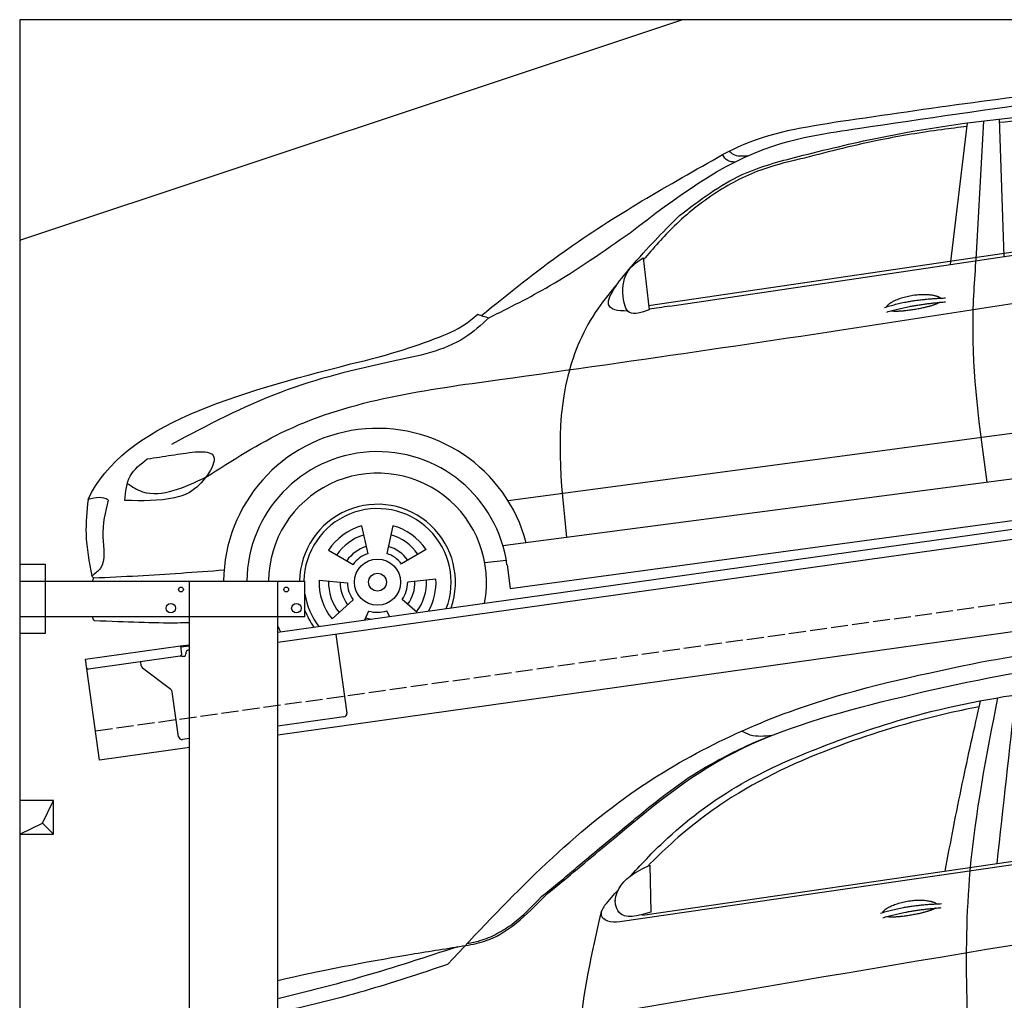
# Model space of a CAD drawing. Extents: x 524 to 6324, y 115 to 5590.
# Tile 2 of 3: x 524 to 3424, y 2701 to 5590. Entities that reach past the tile are written whole.
import ezdxf

# ---------------------------------------------------------------- set-up
doc = ezdxf.new("R2010")
doc.units = 0
doc.header["$LTSCALE"] = 10
doc.header["$MEASUREMENT"] = 0
doc.linetypes.add('GEN3', pattern=[6.25, 5, -1.25])
doc.layers.get('0').update_dxf_attribs({"linetype": 'CONTINUOUS'})
for name, color, linetype in [('3', 6, 'GEN3'), ('BREAKTHROUGH', 1, 'CONTINUOUS'), ('CAR', 1, 'CONTINUOUS')]:
    doc.layers.add(name, color=color, linetype=linetype)
doc.layers.add('AM_0', color=7, linetype='CONTINUOUS', lineweight=30)

# ---------------------------------------------------------------- blocks, each defined once
blk = doc.blocks.new('Car_K')
at = {"layer": 'CAR'}
for p, q in [((5285.1, 2846.6), (5334.8, 3263.8)), ((5361.4, 2878), (5383.3, 3270)), ((5442.5, 2870), (5429.2, 3275.3)), ((4395.3, 2725.6), (6371, 3016)), ((4457.7, 2723.8), (6379.4, 3009)), ((4379.1, 2866.5), (4396.7, 2713.3)), ((3981.4, 2150.9), (5902.5, 2408.8)), ((5954.6, 2278.4), (3966.6, 2017.9)), ((3987.9, 1892.3), (5969.5, 2160.9)), ((3549.7, 2076.4), (3568.1, 1994.6)), ((3641.8, 2077.1), (3624.8, 1995)), ((3452.6, 2004.6), (3525.4, 1963)), ((3740.1, 2007), (3667.9, 1964.2)), ((3913.1, 1968.5), (3976.3, 1975.6)), ((3978.5, 1961.3), (3987.9, 1892.3)), ((3424.8, 1916.8), (3508.3, 1908.9)), ((3769.3, 1919.6), (3685.9, 1910.4)), ((3463.1, 1802.2), (3525.1, 1858.6)), ((3714.2, 1820.9), (3669.9, 1859.8)), ((3559.9, 1799.2), (3571.3, 1825.7)), ((3631.9, 1809.3), (3624.3, 1826.1))]:
    blk.add_line(p, q, dxfattribs=at)
for radius in [67.9, 26.2]:
    blk.add_circle((3597.1, 1910.6), radius, dxfattribs=at)
for radius, start, end in [(453.2, 14.86, 179.5503), (384.7, 7.5734, 179.4702), (321.3, 348.8956, 179.3656), (229.5, 340.7371, 179.1121), (216.8, 338.9836, 179.0598), (172.4, 105.9643, 146.9655), (172.4, 33.9643, 74.9655), (144.5, 106.605, 146.3248), (144.5, 34.605, 74.3248), (110.3, 107.8341, 145.0957), (110.3, 35.8341, 73.0957), (88.8, 109.097, 143.8328), (88.8, 37.097, 71.8328), (172.4, 177.9643, 218.9655), (144.5, 178.605, 218.3248), (144.5, 322.605, 2.3248), (172.4, 330.4173, 2.9655), (110.3, 179.8341, 217.0957), (88.8, 181.097, 215.8328), (88.8, 325.097, 359.8328), (110.3, 323.8341, 1.0957), (216.8, 189.363, 217.0164), (229.5, 201.2851, 215.2629), (110.3, 251.8341, 260.346), (88.8, 253.097, 287.8328), (321.3, 203.8286, 207.1044)]:
    blk.add_arc((3597.1, 1910.6), radius, start, end, dxfattribs=at)
for points in [[(4960.4, 3268.4), (5748.6, 3373.1), (6565.3, 3342.1), (7001.7, 3128.2)], [(4341, 2940.3), (4761.1, 3195.4), (5012, 3247.5), (5597.3, 3332.3)], [(4486.6, 2990.7), (4671.5, 3111.4), (4835.8, 3164.4), (5073.4, 3220), (5478.3, 3280.6), (5845.3, 3309)], [(4613.5, 3170.2), (4659.2, 3193.1), (4960.4, 3268.4)], [(3903, 2696.1), (4146.8, 2885.1), (4613.5, 3170.2)], [(4649.4, 3148.3), (4628.6, 3152.5), (4613.5, 3170.2)], [(4687.2, 3166.4), (4645.3, 3170.5), (4633.1, 3180.6)], [(4854.3, 3160.3), (4734.7, 3127.8), (4595.7, 3058.9), (4471, 2959.6), (4379.8, 2860.3)], [(3925.1, 2689.5), (4103.6, 2783.3), (4341, 2940.3)], [(3091.3, 2219.7), (3330.1, 2358.5), (3957.2, 2507.7), (6400, 2878.8)], [(5392.7, 2204.8), (5351.1, 2680.1), (5361.4, 2878)], [(4396.7, 2713.3), (4339.5, 2705.2), (4320.6, 2752), (4338.5, 2831.7), (4379.1, 2866.5)], [(4306.1, 2792.5), (4245.7, 2716.3), (4157.7, 2518), (4154, 2042.4)], [(3893.1, 2699.9), (3907.7, 2694.5), (3925.3, 2689.7)], [(3925.1, 2689.5), (3854, 2631.3), (3642.8, 2561.4), (3311.2, 2469.9), (2990.2, 2316.7)], [(3059.7, 2295), (3110.1, 2287.6), (3057.8, 2185.2), (2999, 2159), (2853.2, 2151.3)], [(2919.1, 2273.7), (2990.6, 2284.7), (3059.7, 2295)], [(2853.2, 2151.3), (2868.7, 2223.2), (2919.1, 2273.7)], [(2860.2, 2201.5), (2904.9, 2177.1), (2995.7, 2180.6), (3091.3, 2219.7)], [(2744.5, 2154.1), (2738.6, 2052.2), (2755.6, 1929)], [(2803.8, 2152.6), (2788.3, 2043.9), (2781, 1951.5), (2755.6, 1929)], [(3145.3, 1945.7), (2891.3, 1928.7), (2761, 1922.3)]]:
    blk.add_spline(points, degree=3, dxfattribs=at)
for points, degree, knots in [([(6069.6, 3280.7), (6038.8, 3288), (5942.4, 3308.2), (5768.6, 3294.5), (5586.9, 3281.8), (5471.6, 3269.2), (5429.6, 3264.6)], 3, [41.799079, 41.799079, 41.799079, 41.799079, 136.523198, 337.310325, 558.263041, 685.022454, 685.022454, 685.022454, 685.022454]), ([(5333.6, 3253.4), (5308.7, 3250.3), (5223.6, 3239.4), (5062.6, 3213.6), (4929, 3179.4), (4854.3, 3160.3)], 3, [96.627312, 96.627312, 96.627312, 96.627312, 171.985535, 353.964722, 585.294651, 585.294651, 585.294651, 585.294651]), ([(4334.6, 2709.5), (4303.1, 2709), (4246, 2721.6), (4373.6, 2878.3), (4444.9, 2949.2), (4486.6, 2990.7)], 3, [93.12531, 93.12531, 93.12531, 93.12531, 180.032421, 319.648401, 516.477642, 516.477642, 516.477642, 516.477642]), ([(5096.6, 2721.7), (5100.1, 2730), (5124.3, 2747.3), (5178.1, 2764.2), (5225, 2761.1), (5250, 2752.2), (5255.3, 2747.7), (5255.6, 2747.5)], 5, [0.0314681, 0.0314681, 0.0314681, 0.0314681, 0.0314681, 0.0314681, 0.300106, 0.500106, 0.5095952, 0.5095952, 0.5095952, 0.5095952, 0.5095952, 0.5095952]), ([(5252.3, 2734.9), (5248.8, 2732.7), (5232.1, 2724.4), (5198.9, 2715.8), (5152.6, 2708), (5121.2, 2707.1), (5107.9, 2709.7)], 5, [0.6133618, 0.6133618, 0.6133618, 0.6133618, 0.6133618, 0.6133618, 0.700106, 0.9252293, 0.9252293, 0.9252293, 0.9252293, 0.9252293, 0.9252293]), ([(3518, 2553.7), (3639.3, 2581.7), (3745, 2618.4), (3845.3, 2659.5), (3893, 2699.8)], 3, [0, 0, 0, 0, 247.321337, 334.292188, 334.292188, 334.292188, 334.292188]), ([(3043.2, 1790.9), (3031.6, 1790.6), (2945.8, 1788.9), (2860.9, 1793.2), (2762.4, 1796.9)], 3, [250.354392, 250.354392, 250.354392, 250.354392, 285.458466, 509.835857, 509.835857, 509.835857, 509.835857])]:
    blk.add_open_spline(points, degree=degree, knots=knots, dxfattribs=at)
for points, degree in [([(5090.7, 2719.8), (5164, 2744.5), (5270.4, 2748.1)], 2), ([(5097.2, 2706.5), (5169.3, 2728.8), (5269.6, 2736.4)], 2), ([(4457.7, 2723.8), (4436.9, 2720.6), (4416.2, 2717.4), (4396.5, 2714.9)], 3), ([(2744.5, 2154.1), (2850, 2378.9), (3184, 2466.3), (3518, 2553.7)], 3), ([(2803.8, 2152.6), (2787.9, 2162.9), (2767.7, 2161.4), (2744.5, 2154.1)], 3), ([(2761, 1922.3), (2759.2, 1924.6), (2757.3, 1926.8), (2755.6, 1929)], 3), ([(2757.6, 1914.2), (2758.7, 1916.9), (2759.9, 1919.6), (2761, 1922.3)], 3), ([(2762.4, 1796.9), (2760.8, 1801), (2759.2, 1805.1), (2757.7, 1809.2)], 3)]:
    blk.add_open_spline(points, degree=degree, dxfattribs=at)
blk = doc.blocks.new('Car 175  EG')
at = {"layer": 'CAR'}
for p, q in [((15904.4, 2206.8), (17534.5, 2444.4)), ((15837.3, 2188.3), (17534.5, 2433.4)), ((15925.3, 2353.7), (15928.4, 2215.5)), ((15904.4, 2206.8), (15903.1, 2208.3))]:
    blk.add_line(p, q, dxfattribs=at)
for points, degree, knots in [([(16902.4, 2952.8), (17016.6, 2972.7), (17226.3, 3009.3), (17438, 3029.4), (17534.5, 3037.6)], 3, [0, 0, 0, 0, 347.738814, 638.059887, 638.059887, 638.059887, 638.059887]), ([(15618.2, 2264.7), (15674.3, 2311.2), (15844.4, 2452.1), (16141.1, 2707.5), (16615.8, 2842.2), (17080.9, 2943.8), (17393.7, 2966.3), (17534.5, 2975.9)], 3, [0, 0, 0, 0, 218.844855, 663.888154, 1156.086056, 1672.421782, 2095.069104, 2095.069104, 2095.069104, 2095.069104]), ([(15870.3, 2323.5), (15905.1, 2361.8), (16002.8, 2464), (16183.7, 2597.6), (16428.6, 2705), (16716.3, 2804.6), (17034, 2867.2), (17259.6, 2884.4), (17358.3, 2891.9)], 3, [117.352309, 117.352309, 117.352309, 117.352309, 272.540859, 541.806129, 784.156862, 1072.446581, 1454.195977, 1751.061842, 1751.061842, 1751.061842, 1751.061842]), ([(16895.9, 2820.7), (16868.2, 2815.3), (16735.5, 2787.6), (16485.8, 2714.9), (16203.2, 2589.4), (16018.5, 2448.5), (15942, 2373.8), (15919.7, 2351.2)], 3, [511.867426, 511.867426, 511.867426, 511.867426, 596.429185, 918.958376, 1290.506038, 1516.177085, 1611.41328, 1611.41328, 1611.41328, 1611.41328]), ([(16611.3, 2214.3), (16614.7, 2222.5), (16638.9, 2239.9), (16692.8, 2256.8), (16739.6, 2253.7), (16764.7, 2244.8), (16770, 2240.2), (16770.2, 2240)], 5, [0.0314681, 0.0314681, 0.0314681, 0.0314681, 0.0314681, 0.0314681, 0.300106, 0.500106, 0.5095952, 0.5095952, 0.5095952, 0.5095952, 0.5095952, 0.5095952]), ([(16766.9, 2227.5), (16763.5, 2225.2), (16746.7, 2217), (16713.5, 2208.3), (16667.2, 2200.5), (16635.8, 2199.7), (16622.5, 2202.2)], 5, [0.6133618, 0.6133618, 0.6133618, 0.6133618, 0.6133618, 0.6133618, 0.700106, 0.9252293, 0.9252293, 0.9252293, 0.9252293, 0.9252293, 0.9252293]), ([(14829.8, 2014.5), (14956.7, 2044), (15138.7, 2078.7), (15321.3, 2107.4), (15375.3, 2115.9)], 3, [321.085946, 321.085946, 321.085946, 321.085946, 711.926076, 875.841352, 875.841352, 875.841352, 875.841352]), ([(15358.8, 2113.3), (15266.1, 2083), (15091.4, 2025.8), (14913.6, 1980.1), (14829.8, 1960.2)], 3, [0, 0, 0, 0, 292.649702, 551.118371, 551.118371, 551.118371, 551.118371]), ([(15330.2, 2061.6), (15248.5, 2034.3), (15083.8, 1979.1), (14915.2, 1938.3), (14829.8, 1919.8)], 3, [0, 0, 0, 0, 258.392711, 520.699184, 520.699184, 520.699184, 520.699184])]:
    blk.add_open_spline(points, degree=degree, knots=knots, dxfattribs=at)
for points in [[(15330.2, 2061.6), (15870.1, 2565), (16411.1, 2831.7), (16902.4, 2952.8)], [(16949.8, 2847.4), (16868.6, 2337.3), (16877.6, 1585.9)], [(16948.4, 2359), (17003.8, 2856)], [(16795.5, 2336.7), (16845.9, 2593.7), (16899.9, 2838.4)], [(15853.5, 2466.7), (15976.5, 2566.2), (16064.6, 2627.3), (16166.6, 2684), (16222.7, 2710.7), (16281, 2735.6)], [(16285, 2736), (16221.4, 2737.4), (16195.8, 2748.8)], [(15606.8, 2261.4), (15654.2, 2299.9), (15721.4, 2357), (15853.5, 2466.7)], [(15928.4, 2215.5), (15834.5, 2215.9), (15824.8, 2238.4), (15868, 2321.6), (15925.3, 2353.7)], [(15375.3, 2115.9), (15436.3, 2129.2), (15618.2, 2264.7)], [(15388.5, 2123.8), (15425.2, 2131.7), (15475.3, 2152.2), (15520.3, 2180.5), (15606.8, 2261.4)], [(15792.7, 2235.3), (15782.6, 2206.6), (15786.7, 2198.8)], [(15782.1, 2215.5), (15719.4, 1855.1), (15749.4, 1418.3)], [(15786.7, 2198.8), (15801.1, 2190.3), (15837.3, 2188.3)]]:
    blk.add_spline(points, degree=3, dxfattribs=at)
for points, degree in [([(15792.7, 2235.3), (15806.1, 2250.8), (15819.6, 2266.3), (15833.2, 2281.7)], 3), ([(15824, 2248.4), (15824.2, 2249), (15824.5, 2249.6), (15824.8, 2250.2)], 3), ([(16605.4, 2212.3), (16678.6, 2237), (16785.1, 2240.6)], 2), ([(15344.8, 1838.9), (16073.8, 1963.9), (16802.9, 2088.9), (17534.5, 2207.8)], 3), ([(16611.9, 2199.1), (16683.9, 2221.3), (16784.3, 2228.9)], 2)]:
    blk.add_open_spline(points, degree=degree, dxfattribs=at)

msp = doc.modelspace()

# ---------------------------------------------------------------- linework, layer by layer
for p, q in [((5824.1, 5590), (524.1, 5590)), ((524.1, 5590), (524.1, 290)), ((524.1, 4940), (2474.1, 5590)), ((1284.1, 3785.2), (3762.9, 4133.6)), ((3770.1, 4104.3), (1284.1, 3754.9)), ((524.1, 3986.2), (599.1, 3986.2)), ((599.1, 3986.2), (599.1, 3781.2)), ((524.1, 3936.2), (1364.1, 3936.2)), ((1024.1, 2266.2), (1024.1, 3936.2)), ((1284.1, 296.2), (1284.1, 3936.2)), ((1364.1, 3831.2), (1364.1, 3936.2)), ((3988.8, 3862.4), (1284.1, 3482.2)), ((1364.1, 3831.2), (524.1, 3831.2)), ((599.1, 3781.2), (524.1, 3781.2)), ((1454.8, 3778.9), (1487.4, 3547.2)), ((717.8, 3705.6), (997.6, 3744.9)), ((997.6, 3744.9), (1024.1, 3748.6)), ((997.6, 3744.9), (1001.1, 3720.2)), ((1024.1, 3744.6), (998.2, 3741)), ((996.8, 3714.5), (727, 3676.6)), ((1004.4, 3714.6), (1009.3, 3715.3)), ((1013.6, 3720.9), (1013.5, 3721.9)), ((1022, 3733.2), (1024.1, 3733.5)), ((759.6, 3408.5), (717.8, 3705.6)), ((882.1, 3686.4), (880.5, 3698.2)), ((969.7, 3616.7), (886, 3679.8)), ((992.3, 3477.6), (973.6, 3610.1)), ((1478.9, 3535.9), (1284.1, 3508.5)), ((1024.1, 3471.9), (1003.5, 3469.1)), ((1024.1, 3445.7), (759.6, 3408.5))]:
    msp.add_line(p, q)
for centre, radius in [((999.1, 3911.2), 7), ((1309.1, 3911.2), 7), ((969.1, 3856.2), 14), ((1339.1, 3856.2), 14)]:
    msp.add_circle(centre, radius)
for centre, radius, start, end in [((996.1, 3719.5), 5, 278, 8), ((1003.7, 3719.5), 5, 221.2367, 278), ((1008.6, 3720.2), 5, 278, 8), ((1023.4, 3723.3), 10, 98, 188), ((892, 3687.8), 10, 188, 233), ((726.3, 3681.5), 5, 188, 278), ((963.7, 3608.7), 10, 8, 53), ((1477.5, 3545.8), 10, 278, 8), ((1002.2, 3479), 10, 188, 278)]:
    msp.add_arc(centre, radius, start, end)
at = {"layer": '3'}
msp.add_line((747.5, 3494.7), (5754.9, 4198.4), dxfattribs=at)
at = {"layer": 'BREAKTHROUGH'}
for p, q in [((591.5, 3223), (624.1, 3290)), ((524.1, 3190), (591.5, 3223)), ((591.2, 3222.8), (624.1, 3190))]:
    msp.add_line(p, q, dxfattribs=at)
msp.add_lwpolyline([(624.1, 3290), (524.1, 3290), (524.1, 3190), (624.1, 3190)], close=True, dxfattribs=at)

# ---------------------------------------------------------------- block references
at = {"layer": 'AM_0'}
msp.add_blockref('Car 175  EG', (-13545.7, 745.1), dxfattribs=at)
at = {"layer": 'CAR'}
msp.add_blockref('Car_K', (-2019.1, 2022.2), dxfattribs=at)

doc.saveas('drawing.dxf')
